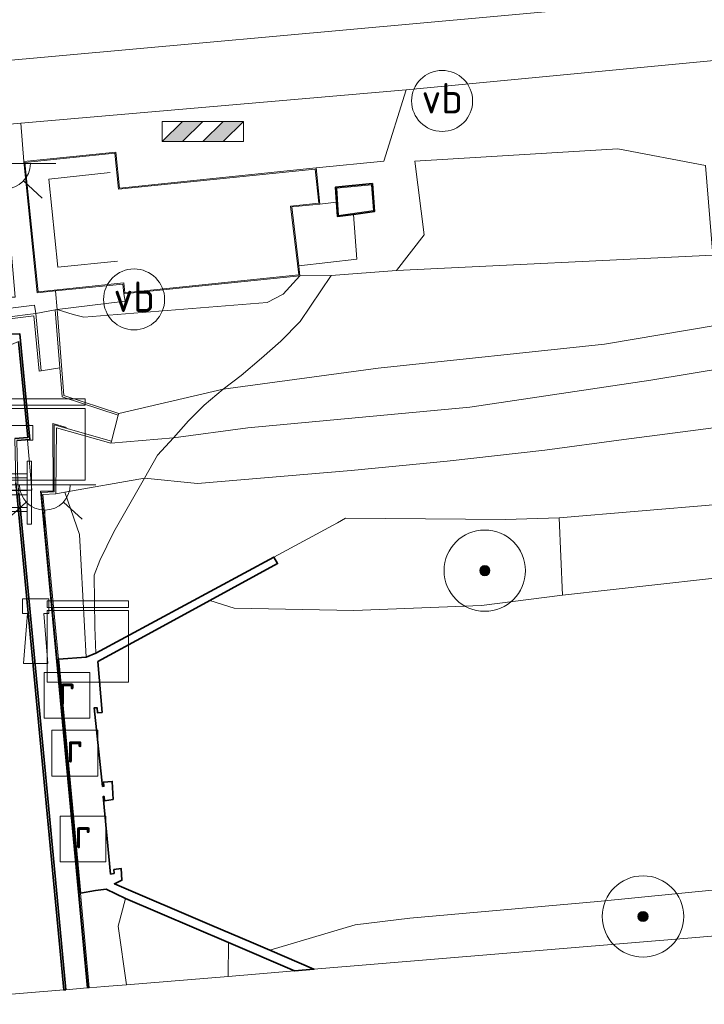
# Model space of a CAD drawing. Extents: x 130905 to 137824, y 412333 to 417928.
# Tile 52 of 256: x 132176 to 132210, y 413207 to 413255. Entities that reach past the tile are written whole.
import ezdxf
from ezdxf.enums import TextEntityAlignment as Align
from ezdxf.lldxf.tags import DXFTag

# ---------------------------------------------------------------- set-up
doc = ezdxf.new("R2010")
doc.units = 0
for name, color, linetype, lineweight in [('B-ME-GK-KADEMUUR-GV', 150, 'Continuous', 35), ('B-ME-GR-BOOM-S', 90, 'Continuous', 25), ('B-ME-GR-GRAS-GV', 60, 'Continuous', 13), ('B-ME-GR-STRUIK-GV', 90, 'Continuous', 13), ('B-ME-GW-TALUD_KRUIN-G', 90, 'Continuous', 18), ('B-ME-GW-TALUD_TEEN-G', 90, 'Continuous', 18), ('B-ME-IE-MEUBILAIR_WATERWEGMEUBILAIR-S', 150, 'Continuous', 25), ('B-ME-IE-MEUBILAIR_WEGMEUBILAIR-S', 7, 'Continuous', 25), ('B-ME-IE-TERREINAFSCHEIDING_KUNSTMATIG_HEKWERK-G', 20, 'IE-TERREINAFSCHEIDING-KUNSTMATIG', 18), ('B-ME-IE-TERREINAFSCHEIDING_KUNSTMATIG_MUUR-GV', 90, 'Continuous', 18), ('B-ME-KG-GRENS_OPNAME-G', 210, 'KG-OPNAME', 18), ('B-ME-KG-KADASTRAAL_DAKRAND-G', 170, 'Continuous', 18), ('B-ME-KG-KADASTRAAL_NOK-G', 10, 'Continuous', 18), ('B-ME-KL-DATA-S', 90, 'Continuous', 25), ('B-ME-KL-ET_LS_OV_LICHTPUNT-S', 190, 'Continuous', 25), ('B-ME-KW-KUNSTWERK_SLUIS_SCHUTSLUIS-GV', 170, 'Continuous', 18), ('B-ME-OB-BEKLEDING_STEEN-GV', 30, 'Continuous', 18), ('B-ME-OB-OEVERVOORZIENING-G', 7, 'Continuous', 18), ('B-ME-OG-BEBOUWING_NUTSGEBOUW-GV', 7, 'Continuous', 18), ('B-ME-OG-BEBOUWING_SCHUUR-GV', 7, 'Continuous', 35), ('B-ME-OG-TERREIN_GROEN-GV', 7, 'Continuous', 18), ('B-ME-OG-WATER_KANAAL-GV', 120, 'Continuous', 18), ('B-ME-OG-WEG_TRAP-GV', 7, 'Continuous', 18), ('B-ME-OG-WEG_TRAP-S', 7, 'Continuous', 25), ('B-ME-RI-GWA_RIOOLPUT-S', 30, 'Continuous', 25), ('B-ME-VH-VERHARDING_ASFALT-GV', 252, 'Continuous', 18), ('B-ME-VH-VERHARDING_BASALTVERHARDING-GV', 252, 'Continuous', 18), ('B-ME-VH-VERHARDING_BETON-GV', 252, 'Continuous', 18), ('B-ME-VH-VERHARDING_STRAATBAKSTEEN-GV', 252, 'Continuous', 18), ('B-ME-VH-VERHARDING_TEGEL-GV', 252, 'Continuous', 18), ('B-ME-WH-WINTERBED-G', 150, 'WH-WINTERBED', 18)]:
    doc.layers.add(name, color=color, linetype=linetype, lineweight=lineweight)
doc.styles.add('NLCS-ISO', font='NLCS-ISO.ttf')
doc.styles.get("Standard").update_dxf_attribs({"font": 'arial.ttf'})
doc.linetypes.add('IE-TERREINAFSCHEIDING-KUNSTMATIG', pattern='A,4,[82,NLCS.SHX,S=0.75,R=90,X=0,Y=0],4,-2', length=10)
tags = doc.linetypes.add('KG-OPNAME', pattern='A,5.5,-2,["O",Standard,S=1.8,R=0,X=-0.5,Y=-0.9],-2,5.5,-2,[5,NLCS.SHX,S=0.75,R=0,X=0,Y=0],-2', length=19).pattern_tags.tags
tags[6] = DXFTag(74, 10)
tags = doc.linetypes.add('WH-WINTERBED', pattern='A,6,-3.5,["WB",Standard,S=1.8,R=0,X=-1.5,Y=-0.9],-3.5,6,-3.5,6,-3.5,6,-3.5,6,-3.5', length=51).pattern_tags.tags
tags[6] = DXFTag(74, 10)

# ---------------------------------------------------------------- blocks, each defined once
blk = doc.blocks.new('SGR-BOOM_01-SO')
at = {"linetype": 'ByBlock', "lineweight": 18}
h = blk.add_hatch(color=0, dxfattribs=at)
h.dxf.hatch_style = 1
edge = h.paths.add_edge_path()
edge.add_arc((0, 0), 0.25, 0, 360)
at = {"color": 0, "linetype": 'ByBlock', "lineweight": 18}
for radius in [2, 0.25]:
    blk.add_circle((0, 0), radius, dxfattribs=at)
blk = doc.blocks.new('SRI-PUT_INSPECTIEPUT_RIOOLPUT-SO')
at = {"color": 0, "linetype": 'ByBlock', "lineweight": 18}
blk.add_lwpolyline([(-1.125, -1.125), (1.125, -1.125), (1.125, 1.125), (-1.125, 1.125)], close=True, dxfattribs=at)
at = {"color": 0, "linetype": 'ByBlock', "lineweight": 18, "style": 'NLCS-ISO'}
blk.add_text('r', height=1.5, dxfattribs=at).set_placement((0, 0.283), align=Align.MIDDLE_CENTER)
blk = doc.blocks.new('SKL-DATA_KAST-SO')
at = {"color": 0, "linetype": 'ByBlock', "lineweight": 18}
for points in [[(-2, 2), (2, 2), (2, 1.68), (-2, 1.68)], [(-2, 1.52), (2, 1.52), (2, -2), (-2, -2)]]:
    blk.add_lwpolyline(points, close=True, dxfattribs=at)
blk = doc.blocks.new('SIE-WATER_BOLDER-SO')
at = {"color": 0, "linetype": 'ByBlock', "lineweight": 18}
blk.add_lwpolyline([(0.402, 0.867), (0.602, -1.587), (-0.602, -1.587), (-0.402, 0.867), (-0.65, 0.867), (-0.65, 1.587), (0.65, 1.587), (0.65, 0.867)], close=True, dxfattribs=at)
blk = doc.blocks.new('SIE-WEG_PAAL_VERKEERSBORD-SO')
at = {"color": 0, "linetype": 'ByBlock', "lineweight": 18}
blk.add_circle((0, 0), 1.5, dxfattribs=at)
at = {"color": 0, "linetype": 'ByBlock', "lineweight": 18, "style": 'NLCS-ISO'}
blk.add_text('vb', height=1.5, dxfattribs=at).set_placement((0, 0.132), align=Align.MIDDLE_CENTER)
blk = doc.blocks.new('SIE-WEG_SLAGBOOM-SO')
at = {"linetype": 'ByBlock', "lineweight": 18}
h = blk.add_hatch(color=0, dxfattribs=at)
h.dxf.hatch_style = 1
h.paths.add_polyline_path([(0, 0.5), (-1, 0.5), (-2, -0.5), (-1, -0.5)])
h.paths.add_polyline_path([(2, 0.5), (1, 0.5), (0, -0.5), (1, -0.5)])
at = {"color": 0, "linetype": 'ByBlock', "lineweight": 18}
blk.add_lwpolyline([(-2, 0.5), (2, 0.5), (2, -0.5), (-2, -0.5)], close=True, dxfattribs=at)
for points in [[(-2, -0.5), (-1, 0.5)], [(-1, -0.5), (0, 0.5)], [(0, -0.5), (1, 0.5)], [(1, -0.5), (2, 0.5)]]:
    blk.add_lwpolyline(points, dxfattribs=at)
blk = doc.blocks.new('SOG-WEG_TRAP-SO')
at = {"color": 0, "linetype": 'ByBlock', "lineweight": 18}
for points in [[(-0.425, -1.55), (-0.425, 1.55), (-0.625, 1.55), (-0.625, -1.55)], [(0.425, 1.55), (0.625, 1.55), (0.625, -1.55), (0.425, -1.55)]]:
    blk.add_lwpolyline(points, close=True, dxfattribs=at)
for points in [[(0.425, 0.925), (-0.425, 0.925)], [(0.425, 0.725), (-0.425, 0.725)], [(0.425, 0.1), (-0.425, 0.1)], [(0.425, -0.1), (-0.425, -0.1)], [(0.425, -0.725), (-0.425, -0.725)], [(0.425, -0.925), (-0.425, -0.925)]]:
    blk.add_lwpolyline(points, dxfattribs=at)
blk = doc.blocks.new('SKL-ET_OV_LICHTPUNT-SO')
at = {"color": 0, "linetype": 'ByBlock', "lineweight": 18}
for points in [[(-1.25, 0), (-2.5, 0)], [(1.25, 0), (2.5, 0)], [(-0.915, -0.851), (-1.831, -1.703)], [(0.915, -0.851), (1.831, -1.703)], [(0, -1.25), (0, -2.5)]]:
    blk.add_lwpolyline(points, dxfattribs=at)
blk.add_lwpolyline([(0, 0), (1.25, 0, -1), (-1.25, 0)], format="xyb", close=True, dxfattribs=at)

msp = doc.modelspace()

# ---------------------------------------------------------------- linework, layer by layer
at = {"layer": 'B-ME-GK-KADEMUUR-GV'}
for points in [[(132175.633, 413239.804, 3.355), (132176.339, 413239.821, 3.313), (132176.825, 413234.627, 3.313), (132176.186, 413234.581, 3.313)], [(132176.083, 413234.673, 0.391), (132176.716, 413234.72, 0.391), (132176.273, 413239.457, 0.391)], [(132176.276, 413231.982, 3.265), (132177.066, 413223.73, 1.677), (132178.159, 413212.117, 1.681), (132178.588, 413207.56, 1.645), (132178.488, 413207.552, 0.391), (132176.14, 413232.503, 0.391)]]:
    msp.add_polyline3d(points, dxfattribs=at)
msp.add_polyline3d([(132180.166, 413223.707, 0.7), (132180.376, 413221.203, 0.7), (132180.144, 413221.191, 0.7), (132180.138, 413221.422, 0.7), (132179.98, 413221.428, 0.7), (132180.399, 413217.565, 0.7), (132180.461, 413217.573, 0.7), (132180.441, 413217.773, 0.7), (132180.871, 413217.806, 0.7), (132180.913, 413216.923, 0.7), (132180.49, 413216.861, 0.7), (132180.479, 413217.067, 0.7), (132180.423, 413217.061, 0.7), (132180.792, 413213.253, 0.7), (132180.967, 413213.281, 0.7), (132180.956, 413213.473, 0.7), (132181.32, 413213.523, 0.7), (132181.35, 413212.945, 0.7), (132180.98, 413212.778, 0.7), (132185.77, 413210.728, 0.7), (132187.696, 413209.904, 0.7), (132188.623, 413209.504, 0.7), (132190.79, 413208.57, 1.291), (132189.84, 413208.491, 1.897), (132186.592, 413209.886, 1.979), (132181.53, 413212.054, 1.973), (132180.579, 413212.516, 1.939), (132180.053, 413212.44, 1.755), (132179.308, 413212.313, 1.726), (132178.225, 413223.819, 1.655), (132179.586, 413223.924, 1.629), (132180.071, 413224.118, 1.941), (132188.815, 413228.841, 1.888), (132189.002, 413228.528, 1.358), (132185.672, 413226.709, 0.7), (132182.644, 413225.056, 0.7)], close=True, dxfattribs=at)
at = {"layer": 'B-ME-GR-GRAS-GV'}
for points in [[(132210.033, 413248.111, 5.52), (132205.731, 413248.935, 5.337), (132195.745, 413248.316, 5.499), (132196.216, 413244.698, 5.529), (132194.85, 413242.947, 5.445), (132191.63, 413242.69, 5.339), (132190.098, 413242.679, 5.354), (132190.039, 413243.178, 5.292), (132192.901, 413243.497, 5.292), (132192.739, 413245.703, 5.339), (132193.763, 413245.843, 5.499), (132193.662, 413247.218, 5.499), (132191.855, 413247.044, 5.499), (132191.903, 413246.298, 5.354), (132191.08, 413246.211, 5.354), (132190.898, 413247.986, 5.354), (132194.23, 413248.325, 5.354), (132195.32, 413251.824, 5.448), (132210.635, 413253.296, 5.616)], [(132214.692, 413240.95, 3.466), (132205.071, 413239.322, 3.416), (132193.946, 413238.135, 3.466), (132186.322, 413237.101, 3.421), (132187.218, 413237.777, 3.741), (132188.204, 413238.631, 4.009), (132189.164, 413239.464, 4.299), (132190.115, 413240.439, 4.629), (132191.63, 413242.69, 5.339), (132194.85, 413242.947, 5.445), (132210.406, 413243.697, 5.333)], [(132217.234, 413236.088, 1.794), (132206.025, 413234.622, 2.03), (132202.142, 413234.099, 2.027), (132197.34, 413233.567, 2.103), (132192.618, 413233.1, 2.109), (132185.068, 413232.47, 2.045), (132182.467, 413232.731, 2.045), (132183.104, 413233.864, 2.675), (132183.878, 413234.718, 2.903), (132187.532, 413235.209, 3.028), (132198.459, 413236.218, 3.041), (132207.345, 413237.554, 3.116), (132215.079, 413238.824, 3.078)], [(132214.49, 413231.756, 1.575), (132202.846, 413230.774, 1.725), (132200.211, 413230.69, 2.024), (132192.338, 413230.76, 1.869), (132191.954, 413230.536, 1.869), (132188.815, 413228.841, 1.888), (132180.071, 413224.118, 1.941), (132180.015, 413225.402, 1.803), (132179.991, 413227.963, 1.757), (132180.267, 413228.67, 1.743), (132180.959, 413230.086, 1.91), (132182.467, 413232.731, 2.045), (132185.068, 413232.47, 2.045), (132192.618, 413233.1, 2.109), (132197.34, 413233.567, 2.103), (132202.142, 413234.099, 2.027), (132206.025, 413234.622, 2.03), (132217.234, 413236.088, 1.794)]]:
    msp.add_polyline3d(points, dxfattribs=at)
for points in [[(132187.532, 413235.209, 3.028), (132183.878, 413234.718, 2.903), (132184.627, 413235.551, 3.089), (132185.391, 413236.311, 3.233), (132186.322, 413237.101, 3.421), (132193.946, 413238.135, 3.466), (132205.071, 413239.322, 3.416), (132214.692, 413240.95, 3.466), (132220.843, 413242.174, 3.516), (132224.207, 413241.909, 3.391), (132226.969, 413241.189, 3.091), (132215.079, 413238.824, 3.078), (132207.345, 413237.554, 3.116), (132198.459, 413236.218, 3.041)], [(132180.071, 413224.118, 1.941), (132179.586, 413223.924, 1.629), (132179.259, 413229.962, 1.807), (132178.548, 413232.035, 1.823), (132182.467, 413232.731, 2.045), (132180.959, 413230.086, 1.91), (132180.267, 413228.67, 1.743), (132179.991, 413227.963, 1.757), (132180.015, 413225.402, 1.803)], [(132202.846, 413230.774, 1.725), (132203.015, 413226.968, 0.7), (132199.031, 413226.461, 0.7), (132192.753, 413226.219, 0.7), (132186.87, 413226.333, 0.7), (132185.672, 413226.709, 0.7), (132189.002, 413228.528, 1.358), (132188.815, 413228.841, 1.888), (132191.954, 413230.536, 1.869), (132192.338, 413230.76, 1.869), (132200.211, 413230.69, 2.024)], [(132209.175, 413210.092, 1.702), (132190.79, 413208.57, 1.291), (132188.623, 413209.504, 0.7), (132192.811, 413210.758, 0.7), (132195.505, 413211.076, 0.7), (132204.744, 413211.904, 0.7), (132216.312, 413213.047, 0.7), (132227.573, 413214.185, 0.7), (132240.663, 413215.147, 0.7), (132254.668, 413216.853, 0.7), (132266.477, 413218.081, 0.7), (132267.864, 413218.006, 0.7), (132265.567, 413214.897, 1.447), (132250.718, 413213.628, 1.46), (132229.946, 413211.86, 1.581)], [(132186.57, 413208.221, 2.029), (132181.577, 413207.807, 1.899), (132181.169, 413210.685, 1.951), (132181.53, 413212.054, 1.973), (132186.592, 413209.886, 1.979)], [(132189.84, 413208.491, 1.897), (132186.57, 413208.221, 2.029), (132186.592, 413209.886, 1.979)]]:
    msp.add_polyline3d(points, close=True, dxfattribs=at)
at = {"layer": 'B-ME-GR-STRUIK-GV'}
msp.add_polyline3d([(132214.724, 413228.29, 0.7), (132203.015, 413226.968, 0.7), (132202.846, 413230.774, 1.725), (132214.49, 413231.756, 1.575)], close=True, dxfattribs=at)
at = {"layer": 'B-ME-GW-TALUD_KRUIN-G'}
for points in [[(132191.63, 413242.69, 5.339), (132194.85, 413242.947, 5.445), (132210.406, 413243.697, 5.333)], [(132178.162, 413241.019, 5.381), (132178.959, 413240.771, 5.299), (132179.485, 413240.642, 5.301), (132188.485, 413241.375, 5.359), (132189.281, 413241.781, 5.361), (132190.098, 413242.679, 5.354), (132191.63, 413242.69, 5.339)], [(132180.808, 413234.444, 2.561), (132183.878, 413234.718, 2.903), (132187.532, 413235.209, 3.028), (132198.459, 413236.218, 3.041), (132207.345, 413237.554, 3.116), (132215.079, 413238.824, 3.078), (132226.969, 413241.189, 3.091)], [(132263.221, 413237.218, 1.363), (132259.245, 413236.445, 1.386), (132246.262, 413234.976, 1.657), (132230.912, 413233.681, 1.827), (132214.49, 413231.756, 1.575), (132202.846, 413230.774, 1.725), (132200.211, 413230.69, 2.024), (132192.338, 413230.76, 1.869), (132191.954, 413230.536, 1.869), (132188.815, 413228.841, 1.888)]]:
    msp.add_polyline3d(points, dxfattribs=at)
at = {"layer": 'B-ME-GW-TALUD_TEEN-G'}
for points in [[(132226.969, 413241.189, 3.091), (132224.207, 413241.909, 3.391), (132220.843, 413242.174, 3.516), (132214.692, 413240.95, 3.466), (132205.071, 413239.322, 3.416), (132193.946, 413238.135, 3.466), (132186.322, 413237.101, 3.421), (132181.195, 413235.913, 3.111)], [(132192.618, 413233.1, 2.109), (132197.34, 413233.567, 2.103), (132202.142, 413234.099, 2.027), (132206.025, 413234.622, 2.03), (132217.234, 413236.088, 1.794)], [(132178.548, 413232.035, 1.823), (132182.467, 413232.731, 2.045), (132185.068, 413232.47, 2.045), (132192.618, 413233.1, 2.109)]]:
    msp.add_polyline3d(points, dxfattribs=at)
at = {"layer": 'B-ME-IE-TERREINAFSCHEIDING_KUNSTMATIG_HEKWERK-G'}
for points in [[(132188.815, 413228.841, 1.888), (132180.071, 413224.118, 1.941), (132180.015, 413225.402, 1.803), (132179.991, 413227.963, 1.757), (132180.267, 413228.67, 1.743), (132180.959, 413230.086, 1.91), (132182.467, 413232.731, 2.045), (132183.104, 413233.864, 2.675), (132183.878, 413234.718, 2.903), (132184.627, 413235.551, 3.089), (132185.391, 413236.311, 3.233), (132186.322, 413237.101, 3.421), (132187.218, 413237.777, 3.741), (132188.204, 413238.631, 4.009), (132189.164, 413239.464, 4.299), (132190.115, 413240.439, 4.629), (132191.63, 413242.69, 5.339)], [(132175.87, 413241.09, 5.529), (132177.045, 413241.242, 5.529), (132177.111, 413240.82, 5.529), (132177.383, 413238.005, 3.301)], [(132178.633, 413235.218, 3.287), (132177.954, 413235.411, 3.287), (132177.972, 413232.092, 3.287), (132177.347, 413232.08, 3.289)], [(132179.647, 413207.648, 3.309), (132177.347, 413232.08, 3.289)], [(132181.577, 413207.807, 1.899), (132181.169, 413210.685, 1.951), (132181.53, 413212.054, 1.973), (132186.592, 413209.886, 1.979)], [(132186.592, 413209.886, 1.979), (132186.57, 413208.221, 2.029)], [(132189.84, 413208.491, 1.897), (132186.592, 413209.886, 1.979)]]:
    msp.add_polyline3d(points, dxfattribs=at)
at = {"layer": 'B-ME-IE-TERREINAFSCHEIDING_KUNSTMATIG_MUUR-GV'}
for points in [[(132177.111, 413240.82, 5.529), (132177.383, 413238.005, 3.301), (132177.284, 413237.99, 3.375), (132177.021, 413240.709, 3.307), (132175.573, 413240.538, 3.393), (132175.565, 413240.638, 5.593)], [(132181.195, 413235.913, 3.111), (132181.164, 413235.818, 3.281), (132178.404, 413236.721, 3.283), (132178.291, 413238.15, 3.301), (132178.064, 413241.002, 5.521), (132178.162, 413241.019, 5.381), (132178.499, 413236.795, 3.869)], [(132178.014, 413235.343, 3.183), (132180.835, 413234.54, 3.137), (132180.808, 413234.444, 2.561), (132178.133, 413235.205, 2.871), (132178.107, 413231.959, 1.823), (132177.462, 413231.926, 1.823), (132178.225, 413223.819, 1.655), (132179.308, 413212.313, 1.726), (132179.747, 413207.656, 1.823), (132179.697, 413207.652, 3.309), (132177.402, 413232.028, 3.271), (132178.026, 413232.053, 3.287)]]:
    msp.add_polyline3d(points, close=True, dxfattribs=at)
at = {"layer": 'B-ME-KG-GRENS_OPNAME-G'}
msp.add_polyline3d([(132138.9, 413212.649, 0.391), (132162.301, 413208.274, 0.7), (132163.081, 413208.115, 1.513), (132166.581, 413207.474, 1.521), (132168.121, 413207.186, 1.923), (132168.172, 413207.177, 3.305), (132168.223, 413207.167, 3.305), (132169.51, 413206.927, 1.532), (132169.614, 413206.907, 0.391), (132169.946, 413206.845, 0.391), (132178.488, 413207.552, 0.391), (132178.588, 413207.56, 1.645), (132179.647, 413207.648, 3.309), (132179.697, 413207.652, 3.309), (132179.747, 413207.656, 1.823), (132180.495, 413207.718, 1.798), (132181.577, 413207.807, 1.899), (132186.57, 413208.221, 2.029), (132189.84, 413208.491, 1.897), (132190.79, 413208.57, 1.291), (132209.175, 413210.092, 1.702), (132229.946, 413211.86, 1.581), (132250.718, 413213.628, 1.46), (132265.567, 413214.897, 1.447)], dxfattribs=at)
at = {"layer": 'B-ME-KG-KADASTRAAL_DAKRAND-G'}
for points in [[(132181.182, 413246.941, 8.928), (132190.853, 413247.932, 6.928), (132191.025, 413246.256, 6.903), (132189.643, 413246.113, 9.003), (132190.042, 413242.724, 9.09), (132181.494, 413241.848, 9.09), (132181.444, 413242.329, 8.078), (132177.232, 413241.898, 8.066), (132176.581, 413248.252, 8.103), (132181.006, 413248.706, 8.078)], [(132193.615, 413247.164, 7.495), (132191.908, 413246.999, 7.495), (132191.994, 413245.652, 7.495), (132193.71, 413245.886, 7.495)]]:
    msp.add_polyline3d(points, close=True, dxfattribs=at)
at = {"layer": 'B-ME-KG-KADASTRAAL_NOK-G'}
msp.add_polyline3d([(132180.773, 413247.77, 9.304), (132177.749, 413247.436, 9.304), (132178.192, 413243.112, 9.304), (132181.124, 413243.402, 9.304)], dxfattribs=at)
at = {"layer": 'B-ME-KW-KUNSTWERK_SLUIS_SCHUTSLUIS-GV'}
msp.add_polyline3d([(132176.273, 413239.457, 0.391), (132176.716, 413234.72, 0.391), (132176.083, 413234.673, 0.391), (132176.14, 413232.503, 0.391), (132178.488, 413207.552, 0.391), (132169.946, 413206.845, 0.391), (132169.614, 413206.907, 0.391), (132167.102, 413233.431, 0.391), (132166.343, 413233.351, 0.391), (132165.942, 413238.614, 0.391), (132171.221, 413237.289, 0.391)], close=True, dxfattribs=at)
at = {"layer": 'B-ME-OB-BEKLEDING_STEEN-GV'}
for points in [[(132191.63, 413242.69, 5.339), (132190.115, 413240.439, 4.629), (132189.164, 413239.464, 4.299), (132188.204, 413238.631, 4.009), (132187.218, 413237.777, 3.741), (132186.322, 413237.101, 3.421), (132181.195, 413235.913, 3.111), (132178.499, 413236.795, 3.869), (132178.162, 413241.019, 5.381), (132178.959, 413240.771, 5.299), (132179.485, 413240.642, 5.301), (132188.485, 413241.375, 5.359), (132189.281, 413241.781, 5.361), (132190.098, 413242.679, 5.354)], [(132188.485, 413241.375, 5.359), (132179.485, 413240.642, 5.301), (132178.959, 413240.771, 5.299), (132178.162, 413241.019, 5.381), (132181.515, 413241.428, 5.317), (132181.449, 413241.793, 5.354), (132190.098, 413242.679, 5.354), (132189.281, 413241.781, 5.361)], [(132183.878, 413234.718, 2.903), (132180.808, 413234.444, 2.561), (132180.835, 413234.54, 3.137), (132181.164, 413235.818, 3.281), (132181.195, 413235.913, 3.111), (132186.322, 413237.101, 3.421), (132185.391, 413236.311, 3.233), (132184.627, 413235.551, 3.089)], [(132178.133, 413235.205, 2.871), (132180.808, 413234.444, 2.561), (132183.878, 413234.718, 2.903), (132183.104, 413233.864, 2.675), (132182.467, 413232.731, 2.045), (132178.548, 413232.035, 1.823), (132178.107, 413231.959, 1.823)]]:
    msp.add_polyline3d(points, close=True, dxfattribs=at)
at = {"layer": 'B-ME-OB-OEVERVOORZIENING-G'}
for points in [[(132182.644, 413225.056, 0.7), (132185.672, 413226.709, 0.7), (132186.87, 413226.333, 0.7), (132192.753, 413226.219, 0.7), (132199.031, 413226.461, 0.7), (132203.015, 413226.968, 0.7), (132214.724, 413228.29, 0.7), (132216.905, 413228.62, 0.7), (132226.94, 413229.792, 0.7), (132229.927, 413230.141, 0.7), (132244.274, 413231.304, 0.7), (132253.604, 413231.584, 0.7), (132261.771, 413232.355, 0.7), (132264.867, 413232.836, 0.7), (132266.315, 413233.465, 0.7), (132266.651, 413234.3, 0.7), (132266.718, 413236.895, 0.7), (132267.309, 413237.907, 0.7), (132268.403, 413238.51, 0.7), (132272.181, 413239.511, 0.7), (132280.911, 413241.534, 0.7), (132285.825, 413241.918, 0.7), (132297.623, 413242.411, 0.7)], [(132178.488, 413207.552, 0.391), (132176.14, 413232.503, 0.391), (132176.083, 413234.673, 0.391), (132176.716, 413234.72, 0.391), (132176.273, 413239.457, 0.391), (132171.221, 413237.289, 0.391), (132165.942, 413238.614, 0.391), (132166.343, 413233.351, 0.391), (132167.102, 413233.431, 0.391), (132169.614, 413206.907, 0.391)], [(132185.77, 413210.728, 0.7), (132180.98, 413212.778, 0.7), (132181.35, 413212.945, 0.7), (132181.32, 413213.523, 0.7), (132180.956, 413213.473, 0.7), (132180.967, 413213.281, 0.7), (132180.792, 413213.253, 0.7), (132180.423, 413217.061, 0.7), (132180.479, 413217.067, 0.7), (132180.49, 413216.861, 0.7), (132180.913, 413216.923, 0.7), (132180.871, 413217.806, 0.7), (132180.441, 413217.773, 0.7), (132180.461, 413217.573, 0.7), (132180.399, 413217.565, 0.7), (132179.98, 413221.428, 0.7), (132180.138, 413221.422, 0.7), (132180.144, 413221.191, 0.7), (132180.376, 413221.203, 0.7), (132180.166, 413223.707, 0.7), (132182.644, 413225.056, 0.7)], [(132268.255, 413215.127, 0.7), (132267.864, 413218.006, 0.7), (132266.477, 413218.081, 0.7), (132254.668, 413216.853, 0.7), (132240.663, 413215.147, 0.7), (132227.573, 413214.185, 0.7), (132216.312, 413213.047, 0.7), (132204.744, 413211.904, 0.7), (132195.505, 413211.076, 0.7), (132192.811, 413210.758, 0.7), (132188.623, 413209.504, 0.7), (132187.696, 413209.904, 0.7), (132185.77, 413210.728, 0.7)]]:
    msp.add_polyline3d(points, dxfattribs=at)
at = {"layer": 'B-ME-OG-BEBOUWING_NUTSGEBOUW-GV'}
msp.add_polyline3d([(132181.051, 413248.761, 5.354), (132181.231, 413246.996, 5.354), (132190.898, 413247.986, 5.354), (132191.08, 413246.211, 5.354), (132189.698, 413246.069, 5.354), (132190.039, 413243.178, 5.292), (132190.098, 413242.679, 5.354), (132181.449, 413241.793, 5.354), (132181.4, 413242.275, 5.354), (132178.089, 413241.935, 5.354), (132177.187, 413241.843, 5.354), (132176.526, 413248.297, 5.354)], close=True, dxfattribs=at)
at = {"layer": 'B-ME-OG-BEBOUWING_SCHUUR-GV'}
msp.add_polyline3d([(132192.739, 413245.703, 5.339), (132191.948, 413245.595, 5.499), (132191.903, 413246.298, 5.354), (132191.855, 413247.044, 5.499), (132193.662, 413247.218, 5.499), (132193.763, 413245.843, 5.499)], close=True, dxfattribs=at)
at = {"layer": 'B-ME-OG-TERREIN_GROEN-GV'}
msp.add_polyline3d([(132210.406, 413243.697, 5.333), (132194.85, 413242.947, 5.445), (132196.216, 413244.698, 5.529), (132195.745, 413248.316, 5.499), (132205.731, 413248.935, 5.337), (132210.033, 413248.111, 5.52)], close=True, dxfattribs=at)
at = {"layer": 'B-ME-OG-WATER_KANAAL-GV'}
msp.add_polyline3d([(132216.312, 413213.047, 0.7), (132204.744, 413211.904, 0.7), (132195.505, 413211.076, 0.7), (132192.811, 413210.758, 0.7), (132188.623, 413209.504, 0.7), (132187.696, 413209.904, 0.7), (132185.77, 413210.728, 0.7), (132180.98, 413212.778, 0.7), (132181.35, 413212.945, 0.7), (132181.32, 413213.523, 0.7), (132180.956, 413213.473, 0.7), (132180.967, 413213.281, 0.7), (132180.792, 413213.253, 0.7), (132180.423, 413217.061, 0.7), (132180.479, 413217.067, 0.7), (132180.49, 413216.861, 0.7), (132180.913, 413216.923, 0.7), (132180.871, 413217.806, 0.7), (132180.441, 413217.773, 0.7), (132180.461, 413217.573, 0.7), (132180.399, 413217.565, 0.7), (132179.98, 413221.428, 0.7), (132180.138, 413221.422, 0.7), (132180.144, 413221.191, 0.7), (132180.376, 413221.203, 0.7), (132180.166, 413223.707, 0.7), (132182.644, 413225.056, 0.7), (132185.672, 413226.709, 0.7), (132186.87, 413226.333, 0.7), (132192.753, 413226.219, 0.7), (132199.031, 413226.461, 0.7), (132203.015, 413226.968, 0.7), (132214.724, 413228.29, 0.7)], dxfattribs=at)
at = {"layer": 'B-ME-OG-WEG_TRAP-GV'}
msp.add_polyline3d([(132178.291, 413238.15, 3.301), (132177.383, 413238.005, 3.301), (132177.111, 413240.82, 5.529), (132178.064, 413241.002, 5.521)], close=True, dxfattribs=at)
at = {"layer": 'B-ME-VH-VERHARDING_ASFALT-GV'}
msp.add_polyline3d([(132260.802, 413258.271, 5.48), (132231.856, 413255.525, 5.54), (132218.43, 413254.177, 5.598), (132210.635, 413253.296, 5.616), (132195.32, 413251.824, 5.448), (132176.376, 413250.182, 5.561), (132175.118, 413250.073, 5.569), (132174.811, 413253.183, 5.587), (132174.515, 413256.179, 5.605), (132175.724, 413256.25, 5.432), (132186.562, 413257.32, 5.465), (132206.274, 413259.042, 5.382), (132210.42, 413259.404, 5.5), (132224.748, 413260.784, 5.512), (132239.669, 413262.22, 5.462), (132248.39, 413263.309, 5.5), (132249.224, 413265.056, 5.425), (132250.993, 413268.457, 5.15), (132251.423, 413270.463, 4.975), (132255.894, 413270.701, 5.09)], dxfattribs=at)
at = {"layer": 'B-ME-VH-VERHARDING_BASALTVERHARDING-GV'}
for points in [[(132179.586, 413223.924, 1.629), (132178.225, 413223.819, 1.655), (132177.462, 413231.926, 1.823), (132178.107, 413231.959, 1.823), (132178.548, 413232.035, 1.823), (132179.259, 413229.962, 1.807)], [(132180.495, 413207.718, 1.798), (132179.747, 413207.656, 1.823), (132179.308, 413212.313, 1.726), (132180.053, 413212.44, 1.755), (132180.579, 413212.516, 1.939), (132181.53, 413212.054, 1.973), (132181.169, 413210.685, 1.951), (132181.577, 413207.807, 1.899)]]:
    msp.add_polyline3d(points, close=True, dxfattribs=at)
at = {"layer": 'B-ME-VH-VERHARDING_BETON-GV'}
for points in [[(132176.526, 413248.297, 5.354), (132177.187, 413241.843, 5.354), (132178.089, 413241.935, 5.354), (132178.162, 413241.019, 5.381), (132178.064, 413241.002, 5.521), (132177.111, 413240.82, 5.529), (132175.565, 413240.638, 5.593), (132175.44, 413241.637, 5.587), (132176.097, 413241.636, 5.553), (132175.6, 413247.581, 5.545), (132175.059, 413247.57, 5.535), (132174.902, 413248.944, 5.513), (132175.128, 413248.963, 5.581), (132175.227, 413248.971, 5.563), (132175.118, 413250.073, 5.569), (132176.376, 413250.182, 5.561)], [(132177.021, 413240.709, 3.307), (132177.284, 413237.99, 3.375), (132177.383, 413238.005, 3.301), (132178.291, 413238.15, 3.301), (132178.404, 413236.721, 3.283), (132181.164, 413235.818, 3.281), (132180.835, 413234.54, 3.137), (132178.014, 413235.343, 3.183), (132178.026, 413232.053, 3.287), (132177.402, 413232.028, 3.271), (132179.697, 413207.652, 3.309), (132179.647, 413207.648, 3.309), (132178.588, 413207.56, 1.645), (132178.159, 413212.117, 1.681), (132177.066, 413223.73, 1.677), (132176.276, 413231.982, 3.265), (132176.24, 413232.509, 3.305), (132176.186, 413234.581, 3.313), (132176.825, 413234.627, 3.313), (132176.339, 413239.821, 3.313), (132175.633, 413239.804, 3.355), (132175.573, 413240.538, 3.393)]]:
    msp.add_polyline3d(points, close=True, dxfattribs=at)
at = {"layer": 'B-ME-VH-VERHARDING_STRAATBAKSTEEN-GV'}
msp.add_polyline3d([(132195.32, 413251.824, 5.448), (132194.23, 413248.325, 5.354), (132190.898, 413247.986, 5.354), (132181.231, 413246.996, 5.354), (132181.051, 413248.761, 5.354), (132176.526, 413248.297, 5.354), (132176.376, 413250.182, 5.561)], close=True, dxfattribs=at)
at = {"layer": 'B-ME-VH-VERHARDING_TEGEL-GV'}
for points in [[(132191.903, 413246.298, 5.354), (132191.948, 413245.595, 5.499), (132192.739, 413245.703, 5.339), (132192.901, 413243.497, 5.292), (132190.039, 413243.178, 5.292), (132189.698, 413246.069, 5.354), (132191.08, 413246.211, 5.354)], [(132181.515, 413241.428, 5.317), (132178.162, 413241.019, 5.381), (132178.089, 413241.935, 5.354), (132181.4, 413242.275, 5.354), (132181.449, 413241.793, 5.354)]]:
    msp.add_polyline3d(points, close=True, dxfattribs=at)
at = {"layer": 'B-ME-WH-WINTERBED-G'}
msp.add_polyline3d([(132378.403, 413287.232, 5.595), (132375.925, 413285.392, 5.601), (132373.238, 413283.574, 5.601), (132370.868, 413282.074, 5.595), (132367.802, 413280.227, 5.591), (132365.321, 413278.997, 5.591), (132360.872, 413276.95, 5.591), (132354.262, 413274.248, 5.595), (132347.176, 413271.691, 5.617), (132341.287, 413269.99, 5.647), (132335.773, 413268.717, 5.655), (132325.794, 413267.393, 5.661), (132299.317, 413264.779, 5.649), (132268.767, 413261.836, 5.605), (132247.139, 413259.794, 5.605), (132223.293, 413257.603, 5.547), (132199.448, 413255.413, 5.488), (132174.811, 413253.183, 5.587)], dxfattribs=at)

# ---------------------------------------------------------------- block references
at = {"layer": 'B-ME-GR-BOOM-S'}
for p in [(132199.188, 413228.177, 1.209), (132206.966, 413211.165, 1.188)]:
    msp.add_blockref('SGR-BOOM_01-SO', p, dxfattribs=at)
at = {"layer": 'B-ME-IE-MEUBILAIR_WATERWEGMEUBILAIR-S'}
for p in [(132176.312, 413233.728, 3.294), (132177.111, 413225.203, 3.256)]:
    msp.add_blockref('SIE-WATER_BOLDER-SO', p, dxfattribs=at)
at = {"layer": 'B-ME-IE-MEUBILAIR_WEGMEUBILAIR-S'}
for name, p in [('SIE-WEG_PAAL_VERKEERSBORD-SO', (132197.091, 413251.283, 5.479)), ('SIE-WEG_SLAGBOOM-SO', (132185.324, 413249.78, 5.458)), ('SIE-WEG_PAAL_VERKEERSBORD-SO', (132181.949, 413241.518, 5.206))]:
    msp.add_blockref(name, p, dxfattribs=at)
at = {"layer": 'B-ME-KL-DATA-S'}
for p in [(132177.545, 413234.636, 3.254), (132179.674, 413224.691, 1.516)]:
    msp.add_blockref('SKL-DATA_KAST-SO', p, dxfattribs=at)
at = {"layer": 'B-ME-KL-ET_LS_OV_LICHTPUNT-S'}
for p in [(132175.597, 413248.202, 5.54), (132177.561, 413232.405, 3.289)]:
    msp.add_blockref('SKL-ET_OV_LICHTPUNT-SO', p, dxfattribs=at)
at = {"layer": 'B-ME-OG-WEG_TRAP-S'}
msp.add_blockref('SOG-WEG_TRAP-SO', (132176.274, 413232.012, 3.267), dxfattribs=at)
at = {"layer": 'B-ME-RI-GWA_RIOOLPUT-S'}
for p in [(132178.647, 413222.042, 1.845), (132179.034, 413219.198, 1.927), (132179.438, 413214.976, 1.927)]:
    msp.add_blockref('SRI-PUT_INSPECTIEPUT_RIOOLPUT-SO', p, dxfattribs=at)

doc.saveas('drawing.dxf')
